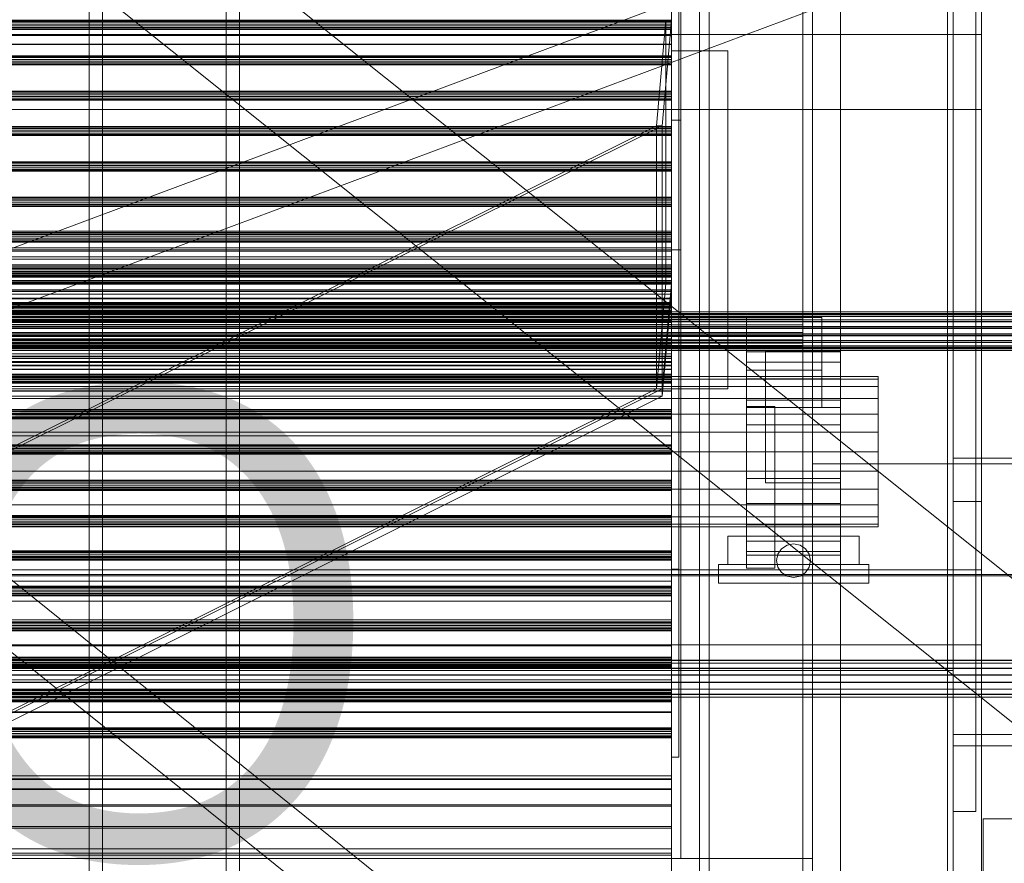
# Model space of a CAD drawing. Header units: millimetres. Extents: x -2233 to 65662, y -50530 to 6847.
# Tile 190 of 256: x 903 to 1427, y -35203 to -34753. Entities that reach past the tile are written whole.
import ezdxf

# ---------------------------------------------------------------- set-up
doc = ezdxf.new("R2010")
doc.units = ezdxf.units.MM
for name, color, linetype, lineweight in [('COTAS_O', 1, 'Continuous', 0), ('frontal_C01', 7, 'Continuous', 0), ('frontal_C03', 7, 'Continuous', 0), ('frontal_secador', 7, 'Continuous', 0), ('frontal_tolva', 7, 'Continuous', 0)]:
    doc.layers.add(name, color=color, linetype=linetype, lineweight=lineweight)
doc.dimstyles.new('R19_100', dxfattribs={"dimtxt": 250, "dimasz": 150, "dimexe": 150, "dimexo": 80, "dimgap": 100, "dimtad": 1, "dimtih": 1, "dimtoh": 1, "dimdsep": 46, "dimcen": 0.09, "dimadec": 0, "dimazin": 0, "dimtfac": 1, "dimtdec": 4, "dimtofl": 0, "dimtmove": 0, "dimatfit": 3, "dimfxl": 1, "dimtolj": 1, "dimtzin": 0, "dimarcsym": 0})

# ---------------------------------------------------------------- blocks, each defined once
blk = doc.blocks.new('DIM_R32_43')
at = {"layer": 'COTAS_O'}
for p, q in [((-650, -34200), (-500, -34155)), ((650, -34200), (500, -34155)), ((-650, -34900), (-650, -34200)), ((-650, -34200), (650, -34200)), ((-650, -34200), (-500, -34245)), ((650, -34200), (500, -34245)), ((650, -34900), (650, -34200))]:
    blk.add_line(p, q, dxfattribs=at)
blk.add_text('1300 O', height=250, dxfattribs=at).set_placement((0, -34100))
blk = doc.blocks.new('DIM_R32_47')
at = {"layer": 'COTAS_O'}
for p, q in [((-1400, -35300), (-1250, -35255)), ((1400, -35300), (1250, -35255)), ((-1400, -36000), (-1400, -35300)), ((-1400, -35300), (1400, -35300)), ((-1400, -35300), (-1250, -35345)), ((1400, -35300), (1250, -35345)), ((1400, -36000), (1400, -35300))]:
    blk.add_line(p, q, dxfattribs=at)
blk.add_text('2800 O', height=250, dxfattribs=at).set_placement((0, -35200))

msp = doc.modelspace()

# ---------------------------------------------------------------- linework, layer by layer
at = {"layer": 'frontal_C01'}
for p, q in [((940, -35975), (940, -33818.588)), ((947, -35975), (947, -33818.588)), ((1013, -35975), (1013, -33818.588)), ((1020, -35975), (1020, -33818.588))]:
    msp.add_line(p, q, dxfattribs=at)
at = {"layer": 'frontal_C03'}
for p, q in [((1250, -35045.965), (1250, -32465.157)), ((1254, -32465.157), (1254, -35045.965)), ((1250, -32565.332), (1250, -35146.139)), ((1254, -35146.139), (1254, -32565.332)), ((1415, -35988), (1415, -33145.961)), ((1424.399, -35474.583), (-1405.601, -33199.271)), ((1405.601, -35497.963), (-1424.399, -33222.651)), ((1415, -35988), (1415, -33824.561)), ((1415, -35988), (1415, -34633.661)), ((-1420.241, -35740.004), (1409.759, -34684.606)), ((-1409.759, -35768.113), (1420.241, -34712.715)), ((1250, -34753.823), (-1250, -34753.823)), ((1250, -34754.209), (-1250, -34754.209)), ((1250, -34761.697), (1250, -34752.808)), ((1250, -34753.174), (1250, -34761.942)), ((1250, -34754.875), (1250, -34753.823)), ((1250, -34753.823), (1250, -34754.209)), ((1250, -34754.209), (1250, -34755.807)), ((1250, -34754.875), (-1250, -34754.875)), ((-1250, -34755.807), (1250, -34755.807)), ((1250, -34756.749), (-1250, -34756.749)), ((1250, -34757.681), (-1250, -34757.681)), ((1250, -34758.347), (-1250, -34758.347)), ((1250, -34758.733), (-1250, -34758.733)), ((1250, -34756.749), (1250, -34754.875)), ((1250, -34755.807), (1250, -34757.681)), ((1250, -34758.347), (1250, -34756.749)), ((1250, -34757.681), (1250, -34758.733)), ((1250, -34758.733), (1250, -34758.347)), ((-1415, -34761.304), (1415, -34761.304)), ((1250, -34761.697), (-1250, -34761.697)), ((1250, -34761.942), (-1250, -34761.942)), ((1250, -34766.554), (1250, -34761.697)), ((1250, -34761.942), (1250, -34766.64)), ((1415, -34801.304), (1415, -34761.304)), ((1250, -34766.554), (-1250, -34766.554)), ((1250, -34766.64), (-1250, -34766.64)), ((1250, -34766.64), (1250, -34766.554)), ((1250, -34772.657), (-1250, -34772.657)), ((1250, -34773.043), (-1250, -34773.043)), ((1250, -34773.709), (-1250, -34773.709)), ((-1250, -34774.641), (1250, -34774.641)), ((1250, -34773.709), (1250, -34772.657)), ((1250, -34772.657), (1250, -34773.043)), ((1250, -34773.043), (1250, -34774.641)), ((1250, -34775.583), (1250, -34773.709)), ((1250, -34774.641), (1250, -34776.515)), ((1250, -34775.583), (-1250, -34775.583)), ((1250, -34776.515), (-1250, -34776.515)), ((1250, -34777.181), (-1250, -34777.181)), ((1250, -34777.567), (-1250, -34777.567)), ((1250, -34777.181), (1250, -34775.583)), ((1250, -34776.515), (1250, -34777.567)), ((1250, -34777.567), (1250, -34777.181)), ((1250, -34791.491), (-1250, -34791.491)), ((1250, -34791.877), (-1250, -34791.877)), ((1250, -34792.543), (-1250, -34792.543)), ((-1250, -34793.475), (1250, -34793.475)), ((1250, -34794.417), (-1250, -34794.417)), ((1250, -34795.349), (-1250, -34795.349)), ((1250, -34796.015), (-1250, -34796.015)), ((1250, -34792.543), (1250, -34791.491)), ((1250, -34791.491), (1250, -34791.877)), ((1250, -34791.877), (1250, -34793.475)), ((1250, -34794.417), (1250, -34792.543)), ((1250, -34793.475), (1250, -34795.349)), ((1250, -34796.015), (1250, -34794.417)), ((1250, -34795.349), (1250, -34796.401)), ((1250, -34796.401), (1250, -34796.015)), ((-1415, -34801.304), (1415, -34801.304)), ((1250, -34796.401), (-1250, -34796.401)), ((1250, -34810.324), (-1250, -34810.324)), ((1250, -34810.711), (-1250, -34810.711)), ((1250, -34811.376), (-1250, -34811.376)), ((1250, -34811.376), (1250, -34810.324)), ((1250, -34810.324), (1250, -34810.711)), ((1250, -34810.711), (1250, -34812.309)), ((1250, -34813.251), (1250, -34811.376)), ((-1250, -34812.309), (1250, -34812.309)), ((1250, -34813.251), (-1250, -34813.251)), ((1250, -34814.183), (-1250, -34814.183)), ((1250, -34814.849), (-1250, -34814.849)), ((1250, -34815.235), (-1250, -34815.235)), ((1250, -34812.309), (1250, -34814.183)), ((1250, -34814.849), (1250, -34813.251)), ((1250, -34814.183), (1250, -34815.235)), ((1250, -34815.235), (1250, -34814.849)), ((1250, -34829.158), (-1250, -34829.158)), ((1250, -34829.544), (-1250, -34829.544)), ((1250, -34830.21), (-1250, -34830.21)), ((-1250, -34831.143), (1250, -34831.143)), ((1250, -34832.084), (-1250, -34832.084)), ((1250, -34833.017), (-1250, -34833.017)), ((1250, -34830.21), (1250, -34829.158)), ((1250, -34829.158), (1250, -34829.544)), ((1250, -34829.544), (1250, -34831.143)), ((1250, -34832.084), (1250, -34830.21)), ((1250, -34831.143), (1250, -34833.017)), ((1250, -34833.683), (1250, -34832.084)), ((1250, -34833.017), (1250, -34834.069)), ((1250, -34833.683), (-1250, -34833.683)), ((1250, -34834.069), (-1250, -34834.069)), ((1250, -34834.069), (1250, -34833.683)), ((1250, -34847.992), (-1250, -34847.992)), ((1250, -34848.378), (-1250, -34848.378)), ((1250, -34849.044), (1250, -34847.992)), ((1250, -34847.992), (1250, -34848.378)), ((1250, -34848.378), (1250, -34849.977)), ((1250, -34849.044), (-1250, -34849.044)), ((-1250, -34849.977), (1250, -34849.977)), ((1250, -34850.918), (-1250, -34850.918)), ((1250, -34851.851), (-1250, -34851.851)), ((1250, -34852.517), (-1250, -34852.517)), ((1250, -34852.903), (-1250, -34852.903)), ((1250, -34850.918), (1250, -34849.044)), ((1250, -34849.977), (1250, -34851.851)), ((1250, -34852.517), (1250, -34850.918)), ((1250, -34851.851), (1250, -34852.903)), ((1250, -34852.903), (1250, -34852.517)), ((1250, -34866.826), (-1250, -34866.826)), ((1250, -34867.212), (-1250, -34867.212)), ((1250, -34867.878), (-1250, -34867.878)), ((-1250, -34868.81), (1250, -34868.81)), ((1250, -34867.878), (1250, -34866.826)), ((1250, -34866.826), (1250, -34867.212)), ((1250, -34867.212), (1250, -34868.81)), ((1250, -34869.752), (1250, -34867.878)), ((1250, -34868.81), (1250, -34870.685)), ((1250, -34869.752), (-1250, -34869.752)), ((1250, -34870.685), (-1250, -34870.685)), ((1250, -34871.35), (-1250, -34871.35)), ((1250, -34871.737), (-1250, -34871.737)), ((1250, -34871.35), (1250, -34869.752)), ((1250, -34870.685), (1250, -34871.737)), ((1250, -34871.737), (1250, -34871.35)), ((1250, -34885.66), (-1250, -34885.66)), ((1250, -34886.046), (-1250, -34886.046)), ((1250, -34886.712), (-1250, -34886.712)), ((-1250, -34887.644), (1250, -34887.644)), ((1250, -34888.358), (-1250, -34888.358)), ((1250, -34888.444), (-1250, -34888.444)), ((1250, -34888.586), (-1250, -34888.586)), ((1250, -34889.518), (-1250, -34889.518)), ((1250, -34890.184), (-1250, -34890.184)), ((1250, -34890.57), (-1250, -34890.57)), ((1250, -34886.712), (1250, -34885.66)), ((1250, -34885.66), (1250, -34886.046)), ((1250, -34886.046), (1250, -34887.644)), ((1250, -34888.586), (1250, -34886.712)), ((1250, -34887.644), (1250, -34889.518)), ((1250, -34893.056), (1250, -34888.358)), ((1250, -34888.358), (1250, -34888.444)), ((1250, -34888.444), (1250, -34893.301)), ((1250, -34890.184), (1250, -34888.586)), ((1250, -34889.518), (1250, -34890.57)), ((1250, -34890.57), (1250, -34890.184)), ((1250, -34893.056), (-1250, -34893.056)), ((1250, -34893.301), (-1250, -34893.301)), ((1250, -34894.314), (-1250, -34894.314)), ((1250, -34894.381), (-1250, -34894.381)), ((1250, -34901.824), (1250, -34893.056)), ((1250, -34893.301), (1250, -34902.19)), ((1250, -34897.985), (1250, -34894.314)), ((1250, -34894.314), (1250, -34894.381)), ((1250, -34894.381), (1250, -34898.176)), ((1250, -34897.985), (-1250, -34897.985)), ((1250, -34898.176), (-1250, -34898.176)), ((1250, -34904.834), (1250, -34897.985)), ((1250, -34898.176), (1250, -34905.12)), ((1250, -34901.824), (-1250, -34901.824)), ((1250, -34902.19), (-1250, -34902.19)), ((1250, -34904.494), (-1250, -34904.494)), ((1250, -34904.834), (-1250, -34904.834)), ((1250, -34904.88), (-1250, -34904.88)), ((1250, -34905.12), (-1250, -34905.12)), ((1250, -34905.546), (-1250, -34905.546)), ((1250, -34913.326), (1250, -34901.824)), ((1250, -34902.19), (1250, -34913.758)), ((1250, -34905.546), (1250, -34904.494)), ((1250, -34904.494), (1250, -34904.88)), ((1250, -34913.821), (1250, -34904.834)), ((1250, -34904.88), (1250, -34906.478)), ((1250, -34905.12), (1250, -34914.158)), ((1250, -34907.42), (1250, -34905.546)), ((1496, -34909.045), (-1496, -34909.045)), ((1496, -34909.072), (-1496, -34909.072)), ((1496, -34909.964), (-1496, -34909.964)), ((1496, -34909.991), (-1496, -34909.991)), ((1496, -34910.514), (-1496, -34910.514)), ((1496, -34910.59), (-1496, -34910.59)), ((1496, -34911.432), (-1496, -34911.432)), ((1496, -34911.509), (-1496, -34911.509)), ((-1250, -34906.478), (1250, -34906.478)), ((1250, -34907.42), (-1250, -34907.42)), ((1250, -34908.352), (-1250, -34908.352)), ((1250, -34909.018), (-1250, -34909.018)), ((1250, -34909.404), (-1250, -34909.404)), ((1250, -34906.478), (1250, -34908.352)), ((1250, -34909.018), (1250, -34907.42)), ((1250, -34908.352), (1250, -34909.404)), ((1250, -34909.404), (1250, -34909.018)), ((1496, -34913.254), (-1496, -34913.254)), ((1496, -34913.368), (-1496, -34913.368)), ((1496, -34914.172), (-1496, -34914.172)), ((1496, -34914.287), (-1496, -34914.287)), ((1496, -34916.848), (-1496, -34916.848)), ((1250, -34913.326), (-1250, -34913.326)), ((-1250, -34913.758), (1250, -34913.758)), ((1250, -34913.821), (-1250, -34913.821)), ((-1250, -34914.158), (1250, -34914.158)), ((1250, -34925.812), (1250, -34913.326)), ((1250, -34913.758), (1250, -34926.244)), ((1250, -34923.575), (1250, -34913.821)), ((1250, -34914.158), (1250, -34923.912)), ((-1496, -34916.983), (1496, -34916.983)), ((1496, -34917.767), (-1496, -34917.767)), ((-1496, -34917.902), (1496, -34917.902)), ((1496, -34920.75), (-1496, -34920.75)), ((1496, -34920.885), (-1496, -34920.885)), ((1496, -34921.668), (-1496, -34921.668)), ((1496, -34921.803), (-1496, -34921.803)), ((1496, -34924.365), (-1496, -34924.365)), ((1496, -34924.479), (-1496, -34924.479)), ((1496, -34925.283), (-1496, -34925.283)), ((1496, -34925.398), (-1496, -34925.398)), ((1496, -34927.143), (-1496, -34927.143)), ((1496, -34927.219), (-1496, -34927.219)), ((1250, -34923.328), (-1250, -34923.328)), ((1250, -34923.575), (-1250, -34923.575)), ((1250, -34923.714), (-1250, -34923.714)), ((1250, -34923.912), (-1250, -34923.912)), ((1250, -34924.38), (-1250, -34924.38)), ((-1250, -34925.312), (1250, -34925.312)), ((1250, -34925.812), (-1250, -34925.812)), ((1250, -34926.244), (-1250, -34926.244)), ((1250, -34926.254), (-1250, -34926.254)), ((1250, -34927.186), (-1250, -34927.186)), ((1250, -34924.38), (1250, -34923.328)), ((1250, -34923.328), (1250, -34923.714)), ((1250, -34932.612), (1250, -34923.575)), ((1250, -34923.714), (1250, -34925.312)), ((1250, -34923.912), (1250, -34932.898)), ((1250, -34926.254), (1250, -34924.38)), ((1250, -34925.312), (1250, -34927.186)), ((1250, -34937.38), (1250, -34925.812)), ((1250, -34926.244), (1250, -34937.746)), ((1250, -34927.852), (1250, -34926.254)), ((1250, -34927.186), (1250, -34928.238)), ((1496, -34928.061), (-1496, -34928.061)), ((1496, -34928.138), (-1496, -34928.138)), ((1496, -34928.661), (-1496, -34928.661)), ((1496, -34928.687), (-1496, -34928.687)), ((1496, -34929.579), (-1496, -34929.579)), ((1496, -34929.606), (-1496, -34929.606)), ((1250, -34927.852), (-1250, -34927.852)), ((1250, -34928.238), (-1250, -34928.238)), ((1250, -34932.612), (-1250, -34932.612)), ((1250, -34928.238), (1250, -34927.852)), ((1250, -34939.557), (1250, -34932.612)), ((1250, -34932.898), (-1250, -34932.898)), ((1250, -34937.38), (-1250, -34937.38)), ((1250, -34937.746), (-1250, -34937.746)), ((1250, -34932.898), (1250, -34939.748)), ((1250, -34946.269), (1250, -34937.38)), ((1250, -34937.746), (1250, -34946.514)), ((1250, -34939.557), (-1250, -34939.557)), ((1250, -34939.748), (-1250, -34939.748)), ((1250, -34942.162), (-1250, -34942.162)), ((1250, -34942.548), (-1250, -34942.548)), ((1250, -34943.352), (1250, -34939.557)), ((1250, -34939.748), (1250, -34943.419)), ((1250, -34943.214), (1250, -34942.162)), ((1250, -34942.162), (1250, -34942.548)), ((1250, -34942.548), (1250, -34944.146)), ((1250, -34943.214), (-1250, -34943.214)), ((1250, -34943.352), (-1250, -34943.352)), ((1250, -34943.419), (-1250, -34943.419)), ((-1250, -34944.146), (1250, -34944.146)), ((1250, -34945.088), (-1250, -34945.088)), ((1250, -34946.02), (-1250, -34946.02)), ((1250, -34946.269), (-1250, -34946.269)), ((1250, -34946.514), (-1250, -34946.514)), ((1250, -34946.686), (-1250, -34946.686)), ((1250, -34947.072), (-1250, -34947.072)), ((1250, -34945.088), (1250, -34943.214)), ((1250, -34943.419), (1250, -34943.352)), ((1250, -34944.146), (1250, -34946.02)), ((1250, -34946.686), (1250, -34945.088)), ((1250, -34946.02), (1250, -34947.072)), ((1250, -34951.126), (1250, -34946.269)), ((1250, -34946.514), (1250, -34951.212)), ((1250, -34947.072), (1250, -34946.686)), ((1250, -34951.126), (-1250, -34951.126)), ((1250, -34951.212), (-1250, -34951.212)), ((1250, -34951.212), (1250, -34951.126)), ((1250, -34960.995), (-1250, -34960.995)), ((1250, -34961.382), (-1250, -34961.382)), ((1250, -34962.048), (-1250, -34962.048)), ((-1250, -34962.98), (1250, -34962.98)), ((1250, -34963.922), (-1250, -34963.922)), ((1250, -34962.048), (1250, -34960.995)), ((1250, -34960.995), (1250, -34961.382)), ((1250, -34961.382), (1250, -34962.98)), ((1250, -34963.922), (1250, -34962.048)), ((1250, -34962.98), (1250, -34964.854)), ((1250, -34965.52), (1250, -34963.922)), ((1250, -34964.854), (-1250, -34964.854)), ((1250, -34965.52), (-1250, -34965.52)), ((1250, -34965.906), (-1250, -34965.906)), ((1250, -34964.854), (1250, -34965.906)), ((1250, -34965.906), (1250, -34965.52)), ((1250, -34979.829), (-1250, -34979.829)), ((1250, -34980.216), (-1250, -34980.216)), ((1250, -34980.881), (-1250, -34980.881)), ((-1250, -34981.814), (1250, -34981.814)), ((1250, -34982.755), (-1250, -34982.755)), ((1250, -34983.688), (-1250, -34983.688)), ((1250, -34984.354), (-1250, -34984.354)), ((1250, -34984.74), (-1250, -34984.74)), ((1250, -34980.881), (1250, -34979.829)), ((1250, -34979.829), (1250, -34980.216)), ((1250, -34980.216), (1250, -34981.814)), ((1250, -34982.755), (1250, -34980.881)), ((1250, -34981.814), (1250, -34983.688)), ((1250, -34984.354), (1250, -34982.755)), ((1250, -34983.688), (1250, -34984.74)), ((1250, -34984.74), (1250, -34984.354)), ((1250, -34998.663), (-1250, -34998.663)), ((1250, -34999.049), (-1250, -34999.049)), ((1250, -34999.715), (-1250, -34999.715)), ((-1250, -35000.648), (1250, -35000.648)), ((1250, -34999.715), (1250, -34998.663)), ((1250, -34998.663), (1250, -34999.049)), ((1250, -34999.049), (1250, -35000.648)), ((1250, -35001.589), (1250, -34999.715)), ((1250, -35000.648), (1250, -35002.522)), ((1250, -35001.589), (-1250, -35001.589)), ((1250, -35002.522), (-1250, -35002.522)), ((1250, -35003.188), (-1250, -35003.188)), ((1250, -35003.574), (-1250, -35003.574)), ((1250, -35003.188), (1250, -35001.589)), ((1250, -35002.522), (1250, -35003.574)), ((1250, -35003.574), (1250, -35003.188)), ((1250, -35017.497), (-1250, -35017.497)), ((1250, -35017.883), (-1250, -35017.883)), ((1250, -35018.549), (-1250, -35018.549)), ((-1250, -35019.482), (1250, -35019.482)), ((1250, -35020.423), (-1250, -35020.423)), ((1250, -35021.356), (-1250, -35021.356)), ((1250, -35018.549), (1250, -35017.497)), ((1250, -35017.497), (1250, -35017.883)), ((1250, -35017.883), (1250, -35019.482)), ((1250, -35020.423), (1250, -35018.549)), ((1250, -35019.482), (1250, -35021.356)), ((1250, -35022.021), (1250, -35020.423)), ((1250, -35021.356), (1250, -35022.408)), ((1250, -35022.021), (-1250, -35022.021)), ((1250, -35022.408), (-1250, -35022.408)), ((1250, -35022.408), (1250, -35022.021)), ((1250, -35036.331), (-1250, -35036.331)), ((1250, -35036.717), (-1250, -35036.717)), ((1250, -35037.383), (-1250, -35037.383)), ((1250, -35037.383), (1250, -35036.331)), ((1250, -35036.331), (1250, -35036.717)), ((1250, -35036.717), (1250, -35038.315)), ((1250, -35039.257), (1250, -35037.383)), ((-1250, -35038.315), (1250, -35038.315)), ((1250, -35039.257), (-1250, -35039.257)), ((1250, -35040.189), (-1250, -35040.189)), ((1250, -35040.855), (-1250, -35040.855)), ((1250, -35041.242), (-1250, -35041.242)), ((1250, -35038.315), (1250, -35040.189)), ((1250, -35040.855), (1250, -35039.257)), ((1250, -35040.189), (1250, -35041.242)), ((1250, -35041.242), (1250, -35040.855)), ((-1415, -35046.316), (1415, -35046.316)), ((1254, -35045.965), (1250, -35045.965)), ((1250, -35045.965), (1250, -35146.139)), ((1254, -35146.139), (1254, -35045.965)), ((1415, -35086.316), (1415, -35046.316)), ((-1496, -35048.843), (1496, -35048.843)), ((1496, -35049.596), (-1496, -35049.596)), ((1250, -35055.165), (-1250, -35055.165)), ((1250, -35055.551), (-1250, -35055.551)), ((1250, -35056.217), (-1250, -35056.217)), ((-1250, -35057.149), (1250, -35057.149)), ((1250, -35058.091), (-1250, -35058.091)), ((1250, -35056.217), (1250, -35055.165)), ((1250, -35055.165), (1250, -35055.551)), ((1250, -35055.551), (1250, -35057.149)), ((1250, -35058.091), (1250, -35056.217)), ((1250, -35057.149), (1250, -35059.023)), ((1250, -35059.689), (1250, -35058.091)), ((1250, -35059.023), (-1250, -35059.023)), ((1250, -35059.689), (-1250, -35059.689)), ((1250, -35060.075), (-1250, -35060.075)), ((1250, -35059.023), (1250, -35060.075)), ((1250, -35060.075), (1250, -35059.689)), ((1250, -35072.93), (-1250, -35072.93)), ((1250, -35073.016), (-1250, -35073.016)), ((1250, -35073.999), (-1250, -35073.999)), ((1250, -35077.628), (1250, -35072.93)), ((1250, -35072.93), (1250, -35073.016)), ((1250, -35073.016), (1250, -35077.873)), ((1250, -35075.051), (1250, -35073.999)), ((1250, -35073.999), (1250, -35074.385)), ((1250, -35074.385), (-1250, -35074.385)), ((1250, -35075.051), (-1250, -35075.051)), ((-1250, -35075.983), (1250, -35075.983)), ((1250, -35076.925), (-1250, -35076.925)), ((1250, -35077.628), (-1250, -35077.628)), ((1250, -35077.857), (-1250, -35077.857)), ((1250, -35077.873), (-1250, -35077.873)), ((1250, -35078.523), (-1250, -35078.523)), ((1250, -35078.909), (-1250, -35078.909)), ((1250, -35074.385), (1250, -35075.983)), ((1250, -35076.925), (1250, -35075.051)), ((1250, -35075.983), (1250, -35077.857)), ((1250, -35078.523), (1250, -35076.925)), ((1250, -35086.396), (1250, -35077.628)), ((1250, -35077.857), (1250, -35078.909)), ((1250, -35077.873), (1250, -35086.762)), ((1250, -35078.909), (1250, -35078.523)), ((-1415, -35086.316), (1415, -35086.316)), ((1250, -35086.396), (-1250, -35086.396)), ((1250, -35086.762), (-1250, -35086.762)), ((1250, -35097.898), (1250, -35086.396)), ((1250, -35086.762), (1250, -35098.33)), ((1496, -35094.536), (-1496, -35094.536)), ((1496, -35094.563), (-1496, -35094.563)), ((1250, -35092.833), (-1250, -35092.833)), ((1250, -35093.219), (-1250, -35093.219)), ((1250, -35093.885), (-1250, -35093.885)), ((-1250, -35094.817), (1250, -35094.817)), ((1250, -35093.885), (1250, -35092.833)), ((1250, -35092.833), (1250, -35093.219)), ((1250, -35093.219), (1250, -35094.817)), ((1250, -35095.759), (1250, -35093.885)), ((1250, -35094.817), (1250, -35096.691)), ((1496, -35096.004), (-1496, -35096.004)), ((1496, -35096.081), (-1496, -35096.081)), ((1496, -35098.744), (-1496, -35098.744)), ((1496, -35098.859), (-1496, -35098.859)), ((1250, -35095.759), (-1250, -35095.759)), ((1250, -35096.691), (-1250, -35096.691)), ((1250, -35097.357), (-1250, -35097.357)), ((1250, -35097.743), (-1250, -35097.743)), ((1250, -35097.898), (-1250, -35097.898)), ((-1250, -35098.33), (1250, -35098.33)), ((1250, -35097.357), (1250, -35095.759)), ((1250, -35096.691), (1250, -35097.743)), ((1250, -35097.743), (1250, -35097.357)), ((1250, -35110.384), (1250, -35097.898)), ((1250, -35098.33), (1250, -35110.816)), ((1496, -35102.339), (-1496, -35102.339)), ((-1496, -35102.474), (1496, -35102.474)), ((1496, -35106.24), (-1496, -35106.24)), ((1496, -35106.375), (-1496, -35106.375)), ((1496, -35109.855), (-1496, -35109.855)), ((1496, -35109.97), (-1496, -35109.97)), ((1250, -35110.384), (-1250, -35110.384)), ((1250, -35110.816), (-1250, -35110.816)), ((1250, -35121.952), (1250, -35110.384)), ((1250, -35110.816), (1250, -35122.318)), ((1496, -35112.633), (-1496, -35112.633)), ((1496, -35112.71), (-1496, -35112.71)), ((1496, -35114.151), (-1496, -35114.151)), ((1496, -35114.178), (-1496, -35114.178)), ((1250, -35111.667), (-1250, -35111.667)), ((1250, -35112.053), (-1250, -35112.053)), ((1250, -35112.719), (-1250, -35112.719)), ((-1250, -35113.651), (1250, -35113.651)), ((1250, -35114.593), (-1250, -35114.593)), ((1250, -35115.525), (-1250, -35115.525)), ((1250, -35112.719), (1250, -35111.667)), ((1250, -35111.667), (1250, -35112.053)), ((1250, -35112.053), (1250, -35113.651)), ((1250, -35114.593), (1250, -35112.719)), ((1250, -35113.651), (1250, -35115.525)), ((1250, -35116.191), (1250, -35114.593)), ((1250, -35115.525), (1250, -35116.577)), ((1250, -35116.191), (-1250, -35116.191)), ((1250, -35116.577), (-1250, -35116.577)), ((1250, -35116.577), (1250, -35116.191)), ((1250, -35121.952), (-1250, -35121.952)), ((1250, -35122.318), (-1250, -35122.318)), ((1250, -35130.841), (1250, -35121.952)), ((1250, -35122.318), (1250, -35131.086)), ((1250, -35130.5), (-1250, -35130.5)), ((1250, -35130.841), (-1250, -35130.841)), ((1250, -35130.887), (-1250, -35130.887)), ((1250, -35131.086), (-1250, -35131.086)), ((1250, -35131.553), (-1250, -35131.553)), ((1250, -35131.553), (1250, -35130.5)), ((1250, -35130.5), (1250, -35130.887)), ((1250, -35135.699), (1250, -35130.841)), ((1250, -35130.887), (1250, -35132.485)), ((1250, -35131.086), (1250, -35135.784)), ((1250, -35133.427), (1250, -35131.553)), ((-1250, -35132.485), (1250, -35132.485)), ((1250, -35133.427), (-1250, -35133.427)), ((1250, -35134.359), (-1250, -35134.359)), ((1250, -35135.025), (-1250, -35135.025)), ((1250, -35135.411), (-1250, -35135.411)), ((1250, -35135.699), (-1250, -35135.699)), ((1250, -35135.784), (-1250, -35135.784)), ((1250, -35132.485), (1250, -35134.359)), ((1250, -35135.025), (1250, -35133.427)), ((1250, -35134.359), (1250, -35135.411)), ((1250, -35135.411), (1250, -35135.025)), ((1250, -35135.784), (1250, -35135.699)), ((1250, -35146.139), (1254, -35146.139)), ((1250, -35156.002), (-1250, -35156.002)), ((1250, -35157.682), (-1250, -35157.682)), ((1250, -35157.935), (-1250, -35157.935)), ((1250, -35157.682), (1250, -35156.002)), ((1250, -35156.002), (1250, -35157.935)), ((1250, -35162.91), (1250, -35157.682)), ((1250, -35157.935), (1250, -35163.405)), ((1250, -35162.91), (-1250, -35162.91)), ((1250, -35171.484), (1250, -35162.91)), ((1250, -35163.405), (-1250, -35163.405)), ((1250, -35163.405), (1250, -35172.203)), ((1250, -35171.484), (-1250, -35171.484)), ((1250, -35172.203), (-1250, -35172.203)), ((1250, -35183.076), (1250, -35171.484)), ((1250, -35172.203), (1250, -35183.991)), ((1416, -35205.24), (1416, -35178.872)), ((1416, -35178.872), (1496, -35178.872)), ((1416, -35294.76), (1416, -35178.872)), ((1250, -35183.076), (-1250, -35183.076)), ((1250, -35183.991), (-1250, -35183.991)), ((1250, -35197.24), (1250, -35183.076)), ((1250, -35183.991), (1250, -35198.315)), ((1250, -35197.24), (-1250, -35197.24)), ((1250, -35198.315), (-1250, -35198.315)), ((1250, -35213.431), (1250, -35197.24)), ((1250, -35198.315), (1250, -35214.626))]:
    msp.add_line(p, q, dxfattribs=at)
at = {"layer": 'frontal_secador'}
for p, q in [((1340, -36000), (1340, -33000)), ((1400, -36000), (1400, -33000)), ((1265, -35980), (1265, -33075)), ((1270, -35980), (1270, -33075)), ((1320, -35980), (1320, -33075)), ((1325, -36000), (1325, -33075)), ((1325, -35980), (1325, -33075)), ((1397, -35940), (1397, -33075)), ((1400, -36000), (1400, -33075)), ((1400, -35940), (1400, -33075)), ((1400, -36000), (1400, -33250)), ((1250, -34807), (1250, -34497)), ((1255, -34497), (1255, -34807)), ((1400, -35140), (1400, -34540)), ((1412, -35140), (1412, -34540)), ((1400, -35134), (1400, -34546)), ((1250, -35200), (1250, -34550)), ((1255, -35200), (1255, -34550)), ((1320, -35200), (1320, -34550)), ((1325, -35200), (1325, -34550)), ((1250, -34866), (1250, -34556)), ((1250, -34872), (1250, -34562)), ((1250, -34566), (1250, -34876)), ((1255, -34876), (1255, -34566)), ((1400, -34990), (1400, -34600)), ((1415, -34990), (1415, -34600)), ((1400, -34987), (1400, -34603)), ((1250, -35100), (1250, -34650)), ((1400, -35100), (1400, -34650)), ((1247, -34754), (1242, -34810)), ((1245, -34810), (1250, -34754)), ((1247, -34894), (1247, -34754)), ((1247, -34754), (1250, -34754)), ((1250, -34754), (1250, -34894)), ((1250, -34770), (1280, -34770)), ((1250, -34950), (1250, -34770)), ((1280, -34950), (1280, -34770)), ((1242, -34810), (197, -35331)), ((200, -35331), (1245, -34810)), ((1242, -34810), (1242, -34950)), ((1242, -34810), (1245, -34810)), ((1245, -34950), (1245, -34810)), ((1250, -34876), (1250, -34807)), ((1250, -34807), (1255, -34807)), ((1255, -34807), (1255, -34876)), ((-1250, -34866), (1250, -34866)), ((1250, -34866), (1250, -34872)), ((-1250, -34872), (1250, -34872)), ((1250, -34872), (1250, -34876)), ((1250, -34876.659), (1250, -34872)), ((1250, -34872), (1250, -34875)), ((-1250, -34875), (1250, -34875)), ((1250, -34876), (-1250, -34876)), ((-1250, -34876.659), (1250, -34876.659)), ((1250, -34879.659), (-1250, -34879.659)), ((1250, -34875), (1250, -34879.659)), ((1250, -34876), (1255, -34876)), ((1250, -34876.659), (1250, -34879.659)), ((1250, -34881), (1250, -34876.659)), ((1250, -34879.659), (1250, -34884)), ((-1250, -34881), (1250, -34881)), ((1250, -34884), (-1250, -34884)), ((-1250, -34884.728), (1250, -34884.728)), ((1250, -34881), (1250, -34884)), ((1250, -34884.728), (1250, -34881)), ((1250, -34884), (1250, -34887.728)), ((1250, -34884.728), (1250, -34887.728)), ((1250, -34887.588), (1250, -34884.728)), ((-1250, -34887.588), (1250, -34887.588)), ((1250, -34887.611), (-1250, -34887.611)), ((1250, -34887.728), (-1250, -34887.728)), ((-1250, -34889.387), (1250, -34889.387)), ((1250, -34889.918), (-1250, -34889.918)), ((-1250, -34890), (1250, -34890)), ((1250, -34890.588), (-1250, -34890.588)), ((1250, -34887.588), (1250, -34890.588)), ((1250, -34889.387), (1250, -34887.588)), ((1250, -34889.918), (1250, -34887.611)), ((1250, -34887.728), (1250, -34890.588)), ((1250, -34889.387), (1250, -34892.387)), ((1250, -34890), (1250, -34889.387)), ((1250, -34893.65), (1250, -34889.918)), ((1250, -34890), (1250, -34893)), ((1250, -34890.588), (1250, -34892.387)), ((1250, -34892.387), (-1250, -34892.387)), ((1250, -34893), (-1250, -34893)), ((-1250, -34893.65), (1250, -34893.65)), ((-1250, -34894), (1250, -34894)), ((1242, -34950), (1247, -34894)), ((1245, -34950), (1250, -34894)), ((1250, -34894), (1247, -34894)), ((1250, -34892.387), (1250, -34893)), ((1250, -34897.382), (1250, -34893.65)), ((1250, -34894), (1250, -34898)), ((1250, -34897.382), (-1250, -34897.382)), ((1250, -34898), (-1250, -34898)), ((1250, -34899.689), (-1250, -34899.689)), ((1250, -34898), (1245, -34954)), ((1250, -34897.382), (1250, -34899.689)), ((1250, -34904), (-1250, -34904)), ((1250, -34904.545), (-1250, -34904.545)), ((1250, -34906.144), (-1250, -34906.144)), ((1250, -34906.709), (1250, -34904)), ((1250, -34904.545), (1250, -34904)), ((1250, -34906.144), (1250, -34904.545)), ((1250, -34908.686), (1250, -34906.144)), ((1250, -34906.709), (-1250, -34906.709)), ((1250, -34908.686), (-1250, -34908.686)), ((1250, -34914.651), (1250, -34906.709)), ((1250, -34912), (1250, -34908.686)), ((1320, -34912), (-1320, -34912)), ((1320, -34912.273), (-1320, -34912.273)), ((1320, -34913.072), (-1320, -34913.072)), ((1320, -34914.343), (-1320, -34914.343)), ((1320, -34916), (-1320, -34916)), ((1250, -34912), (-1250, -34912)), ((1250, -34914.651), (-1250, -34914.651)), ((1250, -34915.859), (-1250, -34915.859)), ((1250, -34915.859), (1250, -34912)), ((1250, -34927.285), (1250, -34914.651)), ((1250, -34920), (1250, -34915.859)), ((1290, -34912), (1330, -34912)), ((1290, -34940), (1290, -34912)), ((1320, -34912.273), (1320, -34912)), ((1320, -34913.072), (1320, -34912.273)), ((1320, -34914.343), (1320, -34913.072)), ((1320, -34916), (1320, -34914.343)), ((1320, -34917.929), (1320, -34916)), ((1330, -34940), (1330, -34912)), ((1320, -34917.929), (-1320, -34917.929)), ((-1320, -34920), (1320, -34920)), ((1320, -34922.071), (-1320, -34922.071)), ((-1250, -34920), (1250, -34920)), ((1250, -34924.141), (1250, -34920)), ((1320, -34920), (1320, -34917.929)), ((1320, -34922.071), (1320, -34920)), ((1320, -34922.071), (1320, -34924)), ((1320, -34924), (-1320, -34924)), ((1320, -34925.657), (-1320, -34925.657)), ((1320, -34926.928), (-1320, -34926.928)), ((1250, -34924.141), (-1250, -34924.141)), ((1250, -34927.285), (-1250, -34927.285)), ((1250, -34924.141), (1250, -34928)), ((1250, -34943.75), (1250, -34927.285)), ((1320, -34924), (1320, -34925.657)), ((1320, -34925.657), (1320, -34926.928)), ((1320, -34926.928), (1320, -34927.727)), ((1320, -34927.727), (-1320, -34927.727)), ((1320, -34928), (-1320, -34928)), ((1250, -34928), (-1250, -34928)), ((1250, -34931.314), (-1250, -34931.314)), ((1250, -34928), (1250, -34931.314)), ((1250, -34931.314), (1250, -34933.856)), ((1290, -34930.374), (1290, -34928.5)), ((1340, -34928.5), (1290, -34928.5)), ((1290, -34935.869), (1290, -34930.374)), ((1340, -34930.374), (1290, -34930.374)), ((1300, -34930), (1340, -34930)), ((1300, -34960), (1300, -34930)), ((1320, -34927.727), (1320, -34928)), ((1340, -34930.374), (1340, -34928.5)), ((1340, -34960), (1340, -34930)), ((1340, -34935.869), (1340, -34930.374)), ((1250, -34933.856), (-1250, -34933.856)), ((1250, -34935.455), (-1250, -34935.455)), ((1250, -34936), (-1250, -34936)), ((1250, -34933.856), (1250, -34935.455)), ((1250, -34935.455), (1250, -34936)), ((1290, -34944.609), (1290, -34935.869)), ((1340, -34935.869), (1290, -34935.869)), ((1340, -34944.609), (1340, -34935.869)), ((1290, -34940), (1330, -34940)), ((1290, -34960), (1290, -34940)), ((1330, -34960), (1330, -34940)), ((1360, -34943.5), (-1360, -34943.5)), ((1360, -34944.863), (-1360, -34944.863)), ((1250, -34943.75), (-1250, -34943.75)), ((1250, -34962.924), (1250, -34943.75)), ((1290, -34956), (1290, -34944.609)), ((1340, -34944.609), (1290, -34944.609)), ((1340, -34956), (1340, -34944.609)), ((1360, -34944.863), (1360, -34943.5)), ((1360, -34948.859), (1360, -34944.863)), ((1360, -34948.859), (-1360, -34948.859)), ((-1250, -34950), (1250, -34950)), ((-1245, -34950), (1245, -34950)), ((197, -35471), (1242, -34950)), ((200, -35471), (1245, -34950)), ((1242, -34950), (1245, -34950)), ((1245, -34954), (1245, -34950)), ((1250, -34975), (1250, -34950)), ((1250, -34950), (1280, -34950)), ((1360, -34955.216), (1360, -34948.859)), ((1360, -34955.216), (-1360, -34955.216)), ((1245, -34954), (-1245, -34954)), ((1245, -34954), (200, -35475)), ((1290, -34969.265), (1290, -34956)), ((1340, -34956), (1290, -34956)), ((1340, -34969.265), (1340, -34956)), ((1360, -34963.5), (1360, -34955.216)), ((1360, -34963.5), (-1360, -34963.5)), ((1250, -34962.924), (-1250, -34962.924)), ((1250, -34983.5), (1250, -34962.924)), ((1290, -34959.5), (1305, -34959.5)), ((1290, -35045.5), (1290, -34959.5)), ((1290, -34960), (1330, -34960)), ((1300, -34960), (1340, -34960)), ((1300, -35000), (1300, -34960)), ((1305, -35045.5), (1305, -34959.5)), ((1340, -35000), (1340, -34960)), ((1360, -34973.147), (1360, -34963.5)), ((1290, -34983.5), (1290, -34969.265)), ((1340, -34969.265), (1290, -34969.265)), ((1340, -34983.5), (1340, -34969.265)), ((1360, -34973.147), (-1360, -34973.147)), ((1360, -34983.5), (1360, -34973.147)), ((-1250, -34975), (1250, -34975)), ((-1360, -34983.5), (1360, -34983.5)), ((-1250, -34983.5), (1250, -34983.5)), ((1250, -35004.076), (1250, -34983.5)), ((1290, -34983.5), (1290, -34997.735)), ((1290, -34983.5), (1340, -34983.5)), ((1340, -34997.735), (1340, -34983.5)), ((1360, -34993.853), (1360, -34983.5)), ((1325, -34990), (1400, -34990)), ((1325, -36000), (1325, -34990)), ((1400, -34987), (1790, -34987)), ((1400, -34990), (1400, -34987)), ((1400, -36000), (1400, -34990)), ((1400, -34990), (1790, -34990)), ((1400, -34990), (1415, -34990)), ((1400, -35010), (1400, -34990)), ((1415, -35010), (1415, -34990)), ((1360, -34993.853), (-1360, -34993.853)), ((1360, -34993.853), (1360, -35003.5)), ((1290, -34997.735), (1290, -35011)), ((1340, -34997.735), (1290, -34997.735)), ((1300, -35000), (1340, -35000)), ((1340, -34997.735), (1340, -35011)), ((1360, -35003.5), (-1360, -35003.5)), ((1250, -35004.076), (-1250, -35004.076)), ((1250, -35004.076), (1250, -35023.25)), ((1360, -35003.5), (1360, -35011.784)), ((1290, -35011), (1290, -35022.391)), ((1340, -35011), (1290, -35011)), ((1340, -35011), (1340, -35022.391)), ((1400, -35010), (1415, -35010)), ((1360, -35011.784), (-1360, -35011.784)), ((1360, -35011.784), (1360, -35018.141)), ((1360, -35018.141), (-1360, -35018.141)), ((1360, -35018.141), (1360, -35022.137)), ((1360, -35022.137), (-1360, -35022.137)), ((1360, -35023.5), (-1360, -35023.5)), ((1250, -35023.25), (-1250, -35023.25)), ((1250, -35023.25), (1250, -35039.715)), ((1290, -35022.391), (1290, -35031.131)), ((1340, -35022.391), (1290, -35022.391)), ((1340, -35022.391), (1340, -35031.131)), ((1360, -35022.137), (1360, -35023.5)), ((1280, -35028.5), (1350, -35028.5)), ((1280, -35043.5), (1280, -35028.5)), ((1290, -35031.131), (1290, -35036.626)), ((1340, -35031.131), (1290, -35031.131)), ((1340, -35031.131), (1340, -35036.626)), ((1350, -35043.5), (1350, -35028.5)), ((1290, -35036.626), (1290, -35038.5)), ((1340, -35036.626), (1290, -35036.626)), ((1306.685, -35038.056), (1308.636, -35035.136)), ((1308.636, -35035.136), (1311.556, -35033.185)), ((1311.556, -35033.185), (1315, -35032.5)), ((1315, -35032.5), (1318.444, -35033.185)), ((1318.444, -35033.185), (1321.364, -35035.136)), ((1321.364, -35035.136), (1323.315, -35038.056)), ((1340, -35036.626), (1340, -35038.5)), ((1250, -35039.715), (-1250, -35039.715)), ((1250, -35039.715), (1250, -35052.349)), ((1340, -35038.5), (1290, -35038.5)), ((1306, -35041.5), (1306.685, -35038.056)), ((1306.685, -35044.944), (1306, -35041.5)), ((1323.315, -35038.056), (1324, -35041.5)), ((1324, -35041.5), (1323.315, -35044.944)), ((1275, -35043.5), (1355, -35043.5)), ((1275, -35053.5), (1275, -35043.5)), ((1280, -35043.5), (1350, -35043.5)), ((1290, -35045.5), (1305, -35045.5)), ((1308.636, -35047.864), (1306.685, -35044.944)), ((1311.556, -35049.815), (1308.636, -35047.864)), ((1321.364, -35047.864), (1318.444, -35049.815)), ((1323.315, -35044.944), (1321.364, -35047.864)), ((1355, -35053.5), (1355, -35043.5)), ((1250, -35052.349), (-1250, -35052.349)), ((1250, -35052.349), (1250, -35060.291)), ((1315, -35050.5), (1311.556, -35049.815)), ((1318.444, -35049.815), (1315, -35050.5)), ((1275, -35053.5), (1355, -35053.5)), ((1250, -35060.291), (-1250, -35060.291)), ((1250, -35063), (-1250, -35063)), ((1250, -35060.291), (1250, -35063)), ((-1400, -35100), (1400, -35100)), ((-1250, -35100), (1250, -35100)), ((1250, -35100), (1400, -35100)), ((1250, -35105), (1250, -35100)), ((1400, -36000), (1400, -35100)), ((-1250, -35105), (1250, -35105)), ((1250, -35195), (1250, -35105)), ((1400, -35134), (2200, -35134)), ((1400, -35140), (1400, -35134)), ((1400, -35140), (2200, -35140)), ((1400, -35140), (1412, -35140)), ((1400, -35175), (1400, -35140)), ((1412, -35175), (1412, -35140)), ((1400, -35175), (1412, -35175)), ((-1250, -35195), (1250, -35195)), ((1250, -35200), (1250, -35195)), ((-1250, -35200), (1250, -35200)), ((1250, -35200), (1255, -35200)), ((1255, -35200), (1320, -35200)), ((1320, -35200), (1325, -35200))]:
    msp.add_line(p, q, dxfattribs=at)
at = {"layer": 'frontal_tolva'}
for p, q in [((1763.733, -35316.567), (716.733, -34479.567)), ((1726.267, -35363.433), (679.267, -34526.433))]:
    msp.add_line(p, q, dxfattribs=at)

# ---------------------------------------------------------------- dimensions: what is measured, and where the dimension line sits
at = {"layer": 'COTAS_O'}
for p1, p2, picture, middle in [((-650, -34900), (650, -34900), 'DIM_R32_43', (0, -34200)), ((-1400, -36000), (1400, -36000), 'DIM_R32_47', (0, -35300))]:
    dim = msp.add_aligned_dim(p1=p1, p2=p2, distance=700, text='<> O', dimstyle='R19_100', dxfattribs=at)
    dim.commit()
    dim.dimension.update_dxf_attribs({"geometry": picture, "text_midpoint": middle})

doc.saveas('drawing.dxf')
